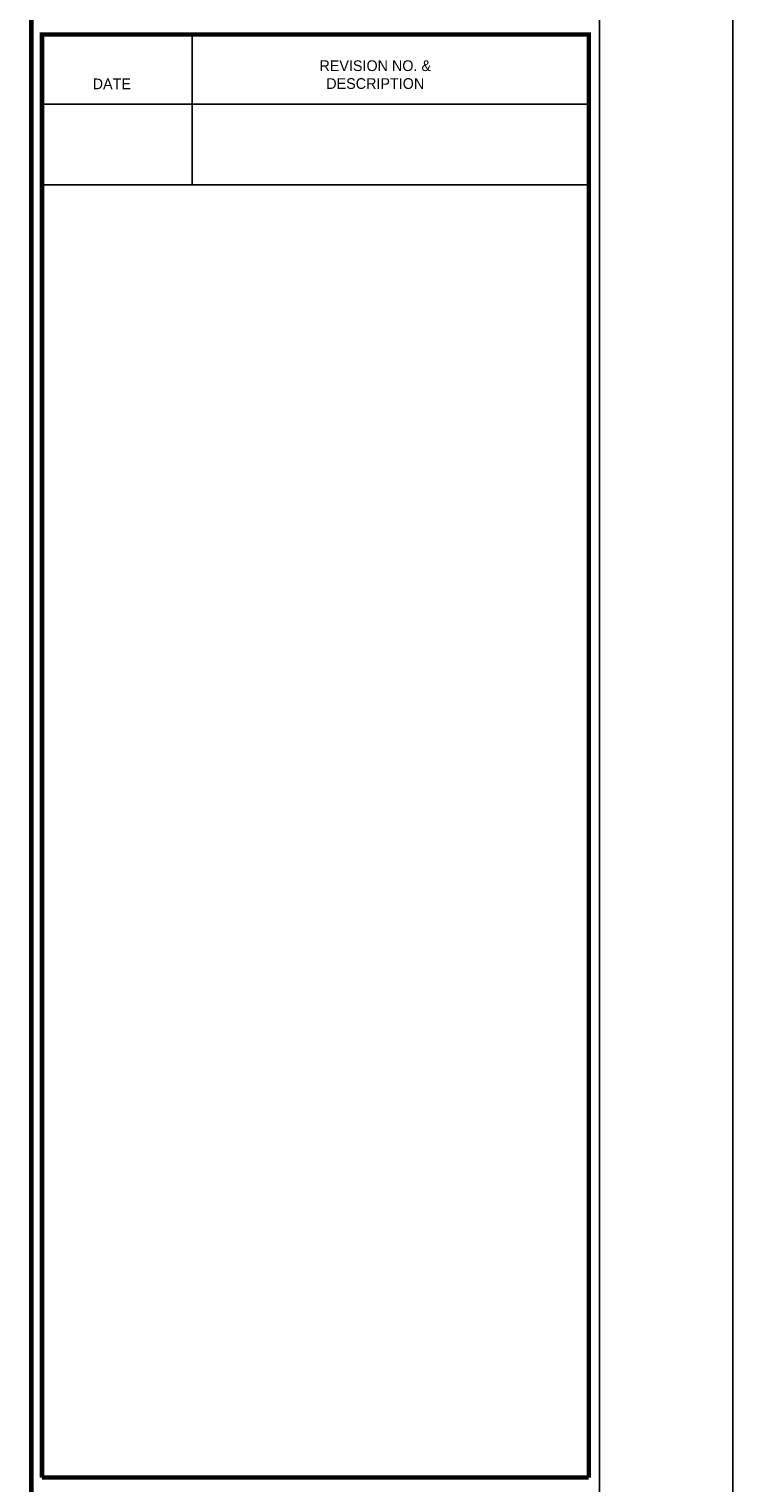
# Model space of a CAD drawing. Extents: x 0 to 42, y 0 to 30.
# Tile 4 of 5: x 38 to 42, y 15 to 23.3. Entities that reach past the tile are written whole.
import ezdxf
from ezdxf.enums import TextEntityAlignment as Align

# ---------------------------------------------------------------- set-up
doc = ezdxf.new("R2010")
doc.units = 0
doc.header["$MEASUREMENT"] = 0
doc.styles.add('DIM', font='simpfrac.shx')

msp = doc.modelspace()

# ---------------------------------------------------------------- linework, layer by layer
at = {"color": 7}
msp.add_line((42, 30), (42, 0), dxfattribs=at)
at = {"color": 5}
msp.add_line((41.2439, 29.2943), (41.2439, 0.7057), dxfattribs=at)
at = {"color": 4}
for p, q in [((38.936, 23.22), (38.936, 22.3674)), ((38.0855, 22.8252), (41.1831, 22.8252)), ((38.0855, 22.3674), (41.1831, 22.3674)), ((38.0855, 22.3674), (41.1831, 22.3674))]:
    msp.add_line(p, q, dxfattribs=at)
at = {"color": 2, "const_width": 0.025}
for points in [[(38.0248, 29.2943), (38.0248, 0.7057)], [(38.0855, 15.0402), (38.0855, 23.22), (41.1831, 23.22), (41.1831, 15.0402)], [(38.0855, 15.0402), (41.1831, 15.0402)]]:
    msp.add_lwpolyline(points, dxfattribs=at)

# ---------------------------------------------------------------- texts
at = {"color": 2, "style": 'DIM'}
msp.add_text('DATE', height=0.06074, dxfattribs=at).set_placement((38.481, 22.9095), align=Align.CENTER)
at = {"color": 2, "insert": (39.9735, 23.0733), "char_height": 0.060737, "width": 0.688353, "attachment_point": 2, "style": 'DIM'}
msp.add_mtext('REVISION NO. & DESCRIPTION', dxfattribs=at)

doc.saveas('drawing.dxf')
